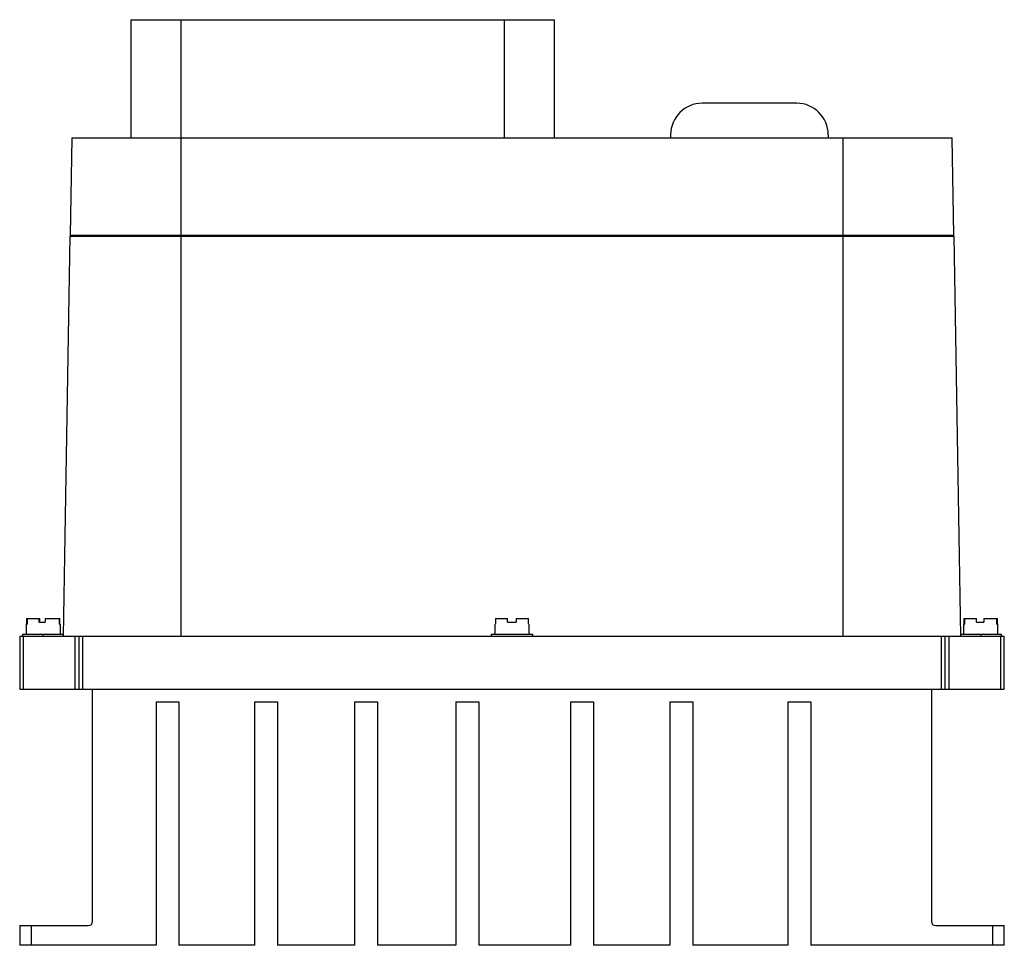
# Model space of a CAD drawing. Header units: millimetres. Extents: x 34 to 284, y 104 to 339.
import ezdxf

# ---------------------------------------------------------------- set-up
doc = ezdxf.new("R2010")
doc.units = ezdxf.units.MM
doc.header["$LTSCALE"] = 29.006697
doc.layers.get('0').update_dxf_attribs({"linetype": 'CONTINUOUS'})

msp = doc.modelspace()

# ---------------------------------------------------------------- linework, layer by layer
at = {"color": 7, "linetype": 'Continuous'}
for p, q in [((62.72, 339.18), (62.72, 309.18)), ((62.72, 339.18), (170.28, 339.18)), ((75.5, 309.18), (75.5, 339.18)), ((157.5, 339.18), (157.5, 309.18)), ((170.28, 309.18), (170.28, 339.18)), ((231.78, 317.97), (207.78, 317.97)), ((47.72, 309.18), (47.29, 284.48)), ((47.72, 309.18), (271.28, 309.18)), ((75.5, 182.68), (75.5, 309.18)), ((199.78, 309.97), (199.78, 309.18)), ((239.78, 309.97), (239.78, 309.18)), ((243.5, 309.18), (243.5, 182.68)), ((271.71, 284.48), (271.28, 309.18)), ((47.27, 284.18), (45.5, 182.68)), ((47.27, 284.18), (271.73, 284.18)), ((47.29, 284.48), (271.71, 284.48)), ((49.74, 284.18), (49.74, 284.48)), ((50.27, 284.48), (50.27, 284.18)), ((268.73, 284.18), (268.72, 284.48)), ((273.5, 182.68), (271.73, 284.18)), ((36.25, 183.18), (36.25, 185.68)), ((36.25, 185.68), (36.36, 185.68)), ((36.26, 187.18), (36.26, 185.68)), ((36.26, 187.18), (39.64, 187.18)), ((36.36, 187.18), (36.36, 185.68)), ((39.43, 186.18), (39.43, 187.18)), ((39.43, 186.18), (40.99, 186.18)), ((39.64, 186.18), (39.64, 187.18)), ((40.99, 187.18), (40.99, 186.18)), ((40.99, 187.18), (44.73, 187.18)), ((44.64, 185.68), (44.64, 187.18)), ((44.64, 185.68), (44.75, 185.68)), ((44.73, 185.68), (44.73, 187.18)), ((44.75, 185.68), (44.75, 183.18)), ((155.25, 185.68), (155.33, 185.68)), ((155.25, 183.18), (155.25, 185.68)), ((155.33, 187.18), (158.37, 187.18)), ((155.33, 187.18), (155.33, 185.68)), ((158.37, 186.18), (158.37, 187.18)), ((158.37, 186.18), (160.53, 186.18)), ((160.53, 187.18), (163.67, 187.18)), ((160.53, 187.18), (160.53, 186.18)), ((163.67, 185.68), (163.67, 187.18)), ((163.67, 185.68), (163.75, 185.68)), ((163.75, 185.68), (163.75, 183.18)), ((274.25, 185.68), (274.36, 185.68)), ((274.25, 183.18), (274.25, 185.68)), ((274.26, 187.18), (274.32, 187.18)), ((274.26, 187.18), (274.26, 185.68)), ((274.32, 185.68), (274.32, 187.18)), ((274.36, 187.18), (277.45, 187.18)), ((274.36, 187.18), (274.36, 185.68)), ((277.45, 186.18), (277.45, 187.18)), ((277.45, 186.18), (279.31, 186.18)), ((279.31, 187.18), (282.64, 187.18)), ((279.31, 187.18), (279.31, 186.18)), ((282.64, 185.68), (282.64, 187.18)), ((282.64, 185.68), (282.75, 185.68)), ((282.67, 187.18), (282.73, 187.18)), ((282.67, 187.18), (282.67, 185.68)), ((282.73, 185.68), (282.73, 187.18)), ((282.75, 185.68), (282.75, 183.18)), ((34.5, 182.68), (34.5, 169.18)), ((34.5, 182.68), (284.5, 182.68)), ((35.25, 183.18), (35.25, 182.68)), ((35.25, 183.18), (45.51, 183.18)), ((35.5, 169.18), (35.5, 182.68)), ((40.5, 182.68), (40.5, 183.18)), ((48.5, 182.68), (48.5, 169.18)), ((49.5, 182.68), (49.5, 169.18)), ((50.5, 169.18), (50.5, 182.68)), ((154.25, 183.18), (164.75, 183.18)), ((154.25, 183.18), (154.25, 182.68)), ((164.75, 182.68), (164.75, 183.18)), ((268.5, 182.68), (268.5, 169.18)), ((269.5, 169.18), (269.5, 182.68)), ((270.5, 169.18), (270.5, 182.68)), ((273.49, 183.18), (283.75, 183.18)), ((278.5, 183.18), (278.5, 182.68)), ((283.5, 182.68), (283.5, 169.18)), ((283.75, 182.68), (283.75, 183.18)), ((284.5, 169.18), (284.5, 182.68)), ((34.5, 169.18), (284.5, 169.18)), ((53, 110.18), (53, 169.18)), ((266, 169.18), (266, 110.18)), ((69.11, 166.01), (69.11, 104.18)), ((69.11, 166.01), (74.93, 166.01)), ((74.93, 166.01), (74.93, 104.18)), ((94.12, 166.01), (94.12, 104.18)), ((94.12, 166.01), (99.95, 166.01)), ((99.95, 166.01), (99.95, 104.18)), ((119.55, 166.01), (125.37, 166.01)), ((119.55, 166.01), (119.55, 104.18)), ((125.37, 166.01), (125.37, 104.18)), ((145.24, 166.01), (151.06, 166.01)), ((145.24, 166.01), (145.24, 104.18)), ((151.06, 166.01), (151.06, 104.18)), ((174.35, 166.01), (180.17, 166.01)), ((174.35, 166.01), (174.35, 104.18)), ((180.17, 166.01), (180.17, 104.18)), ((199.61, 166.01), (205.43, 166.01)), ((199.61, 166.01), (199.61, 104.18)), ((205.43, 166.01), (205.43, 104.18)), ((229.57, 166.01), (235.39, 166.01)), ((229.57, 166.01), (229.57, 104.18)), ((235.39, 166.01), (235.39, 104.18)), ((34.5, 109.18), (34.5, 104.18)), ((34.5, 109.18), (52, 109.18)), ((37.5, 104.18), (37.5, 109.18)), ((267, 109.18), (284.5, 109.18)), ((281.5, 109.18), (281.5, 104.18)), ((284.5, 104.18), (284.5, 109.18)), ((69.11, 104.18), (34.5, 104.18)), ((94.12, 104.18), (74.93, 104.18)), ((119.55, 104.18), (99.95, 104.18)), ((145.24, 104.18), (125.37, 104.18)), ((174.35, 104.18), (151.06, 104.18)), ((199.61, 104.18), (180.17, 104.18)), ((229.57, 104.18), (205.43, 104.18)), ((284.5, 104.18), (235.39, 104.18))]:
    msp.add_line(p, q, dxfattribs=at)
for centre, radius, start, end in [((207.78, 309.97), 8, 90, 180), ((231.78, 309.97), 8, 0, 90), ((52, 110.18), 1, 270, 360), ((267, 110.18), 1, 180, 270)]:
    msp.add_arc(centre, radius, start, end, dxfattribs=at)

doc.saveas('drawing.dxf')
